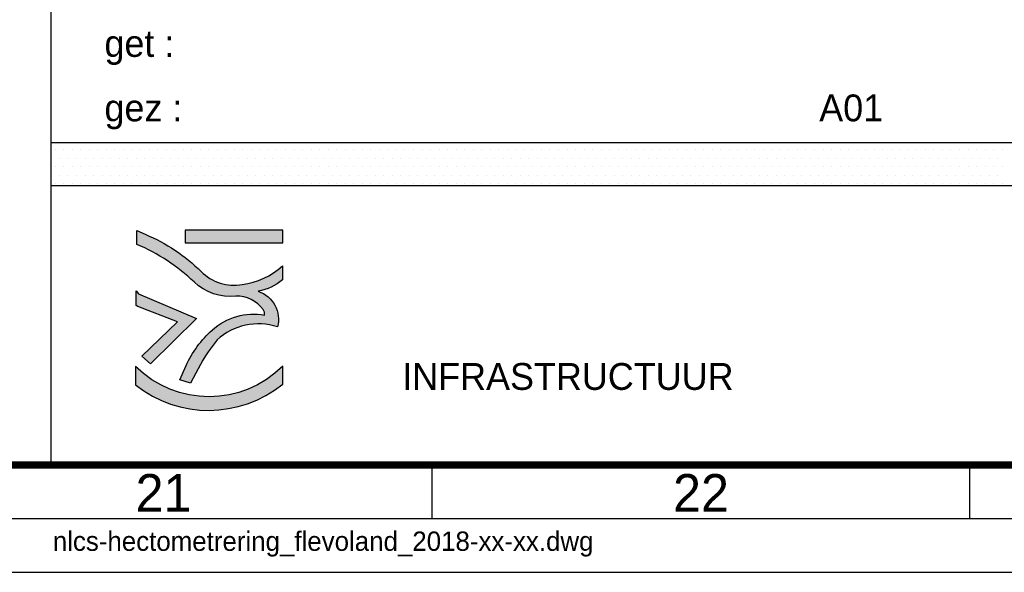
# Paper-space layout 'Blad01' of a CAD drawing. Header units: metres. Extents: x 0 to 1189, y 0 to 841.
# Tile 5 of 11: x 1006 to 1098, y 0 to 51. Entities that reach past the tile are written whole.
import ezdxf
from ezdxf.enums import TextEntityAlignment as Align

# ---------------------------------------------------------------- set-up
doc = ezdxf.new("R2010")
doc.units = ezdxf.units.M
for name, color, linetype, lineweight in [('X-XX-AL-T18', 7, 'Continuous', 18), ('X-XX-AL-T25', 7, 'Continuous', 25), ('X-XX-AL-T35', 7, 'Continuous', 35), ('X-XX-AL-T50', 7, 'Continuous', 50), ('X-XX-AL-TEKENBLAD_KADER-G', 7, 'Continuous', 25), ('X-XX-AL-TEKENBLAD_KADER_AFSNIJMARKERING-G', 7, 'Continuous', 25), ('X-XX-AL-TEKENBLAD_KADER_ROOSTERVERDELING-G', 7, 'Continuous', 25), ('X-XX-AL-TEKENBLAD_TITELBLOK-G', 7, 'Continuous', 25)]:
    doc.layers.add(name, color=color, linetype=linetype, lineweight=lineweight)
doc.styles.add('ISO-NLCS', font='ISO-NLCS.SHX', dxfattribs={"height": 1.8})
doc.styles.add('rtw_iso', font='iso-rtw.shx')

# ---------------------------------------------------------------- blocks, each defined once
blk = doc.blocks.new('A0')
at = {"layer": 'X-XX-AL-TEKENBLAD_KADER-G', "const_width": 0.7, "flags": 128}
blk.add_lwpolyline([(0, 0), (1159, 0), (1159, 821), (0, 821)], close=True, dxfattribs=at)
at = {"layer": 'X-XX-AL-TEKENBLAD_KADER_AFSNIJMARKERING-G'}
blk.add_line((-20, -10), (1169, -10), dxfattribs=at)
at = {"layer": 'X-XX-AL-TEKENBLAD_KADER-G', "style": 'rtw_iso', "flags": 9}
blk.add_attdef('VERSION', (0, 0), '', height=0.2, dxfattribs=at)
blk = doc.blocks.new('A0_rooster')
at = {"layer": 'X-XX-AL-TEKENBLAD_KADER_ROOSTERVERDELING-G'}
for p, q in [((1024.5, -5), (1024.5, 0)), ((1074.5, -5), (1074.5, 0)), ((-5, -5), (1164, -5))]:
    blk.add_line(p, q, dxfattribs=at)
at = {"layer": 'X-XX-AL-TEKENBLAD_KADER_ROOSTERVERDELING-G', "lineweight": 35, "style": 'ISO-NLCS'}
for s, p in [('21', (999.5, -5.4)), ('22', (1049.5, -5.4))]:
    blk.add_text(s, height=3.5, dxfattribs=at).set_placement(p, align=Align.BOTTOM_CENTER)
blk = doc.blocks.new('*X4')
at = {"color": 0}
for p, q in [((207286.707, 551684.486), (207286.707, 551684.486)), ((207286.787, 551684.645), (207286.787, 551684.645)), ((207286.866, 551684.486), (207286.866, 551684.486)), ((207286.945, 551684.645), (207286.945, 551684.645)), ((207287.025, 551684.486), (207287.025, 551684.486)), ((207287.104, 551684.645), (207287.104, 551684.645)), ((207287.184, 551684.486), (207287.184, 551684.486)), ((207287.263, 551684.645), (207287.263, 551684.645)), ((207287.342, 551684.486), (207287.342, 551684.486)), ((207287.422, 551684.645), (207287.422, 551684.645)), ((207287.501, 551684.486), (207287.501, 551684.486)), ((207287.58, 551684.645), (207287.58, 551684.645)), ((207287.66, 551684.486), (207287.66, 551684.486)), ((207287.739, 551684.645), (207287.739, 551684.645)), ((207287.819, 551684.486), (207287.819, 551684.486)), ((207287.898, 551684.645), (207287.898, 551684.645)), ((207287.977, 551684.486), (207287.977, 551684.486)), ((207288.057, 551684.645), (207288.057, 551684.645)), ((207288.136, 551684.486), (207288.136, 551684.486)), ((207288.215, 551684.645), (207288.215, 551684.645)), ((207288.295, 551684.486), (207288.295, 551684.486)), ((207288.374, 551684.645), (207288.374, 551684.645)), ((207288.454, 551684.486), (207288.454, 551684.486)), ((207288.533, 551684.645), (207288.533, 551684.645)), ((207288.612, 551684.486), (207288.612, 551684.486)), ((207288.692, 551684.645), (207288.692, 551684.645)), ((207288.771, 551684.486), (207288.771, 551684.486)), ((207288.85, 551684.645), (207288.85, 551684.645)), ((207288.93, 551684.486), (207288.93, 551684.486)), ((207289.009, 551684.645), (207289.009, 551684.645)), ((207289.089, 551684.486), (207289.089, 551684.486)), ((207289.168, 551684.645), (207289.168, 551684.645)), ((207289.247, 551684.486), (207289.247, 551684.486)), ((207289.327, 551684.645), (207289.327, 551684.645)), ((207289.406, 551684.486), (207289.406, 551684.486)), ((207289.485, 551684.645), (207289.485, 551684.645)), ((207289.565, 551684.486), (207289.565, 551684.486)), ((207289.644, 551684.645), (207289.644, 551684.645)), ((207289.724, 551684.486), (207289.724, 551684.486)), ((207289.803, 551684.645), (207289.803, 551684.645)), ((207289.882, 551684.486), (207289.882, 551684.486)), ((207289.962, 551684.645), (207289.962, 551684.645)), ((207290.041, 551684.486), (207290.041, 551684.486)), ((207290.12, 551684.645), (207290.12, 551684.645)), ((207290.2, 551684.486), (207290.2, 551684.486)), ((207290.279, 551684.645), (207290.279, 551684.645)), ((207290.359, 551684.486), (207290.359, 551684.486)), ((207290.438, 551684.645), (207290.438, 551684.645)), ((207290.517, 551684.486), (207290.517, 551684.486)), ((207290.597, 551684.645), (207290.597, 551684.645)), ((207290.676, 551684.486), (207290.676, 551684.486)), ((207290.755, 551684.645), (207290.755, 551684.645)), ((207290.835, 551684.486), (207290.835, 551684.486)), ((207290.914, 551684.645), (207290.914, 551684.645)), ((207290.994, 551684.486), (207290.994, 551684.486)), ((207291.073, 551684.645), (207291.073, 551684.645)), ((207291.152, 551684.486), (207291.152, 551684.486)), ((207291.232, 551684.645), (207291.232, 551684.645)), ((207291.311, 551684.486), (207291.311, 551684.486)), ((207291.39, 551684.645), (207291.39, 551684.645)), ((207291.47, 551684.486), (207291.47, 551684.486)), ((207291.549, 551684.645), (207291.549, 551684.645)), ((207291.629, 551684.486), (207291.629, 551684.486)), ((207291.708, 551684.645), (207291.708, 551684.645)), ((207291.787, 551684.486), (207291.787, 551684.486)), ((207291.867, 551684.645), (207291.867, 551684.645)), ((207291.946, 551684.486), (207291.946, 551684.486)), ((207292.025, 551684.645), (207292.025, 551684.645)), ((207292.105, 551684.486), (207292.105, 551684.486)), ((207292.184, 551684.645), (207292.184, 551684.645)), ((207292.264, 551684.486), (207292.264, 551684.486)), ((207292.343, 551684.645), (207292.343, 551684.645)), ((207292.422, 551684.486), (207292.422, 551684.486)), ((207292.502, 551684.645), (207292.502, 551684.645)), ((207292.581, 551684.486), (207292.581, 551684.486)), ((207292.66, 551684.645), (207292.66, 551684.645)), ((207292.74, 551684.486), (207292.74, 551684.486)), ((207292.819, 551684.645), (207292.819, 551684.645)), ((207292.899, 551684.486), (207292.899, 551684.486)), ((207292.978, 551684.645), (207292.978, 551684.645)), ((207293.057, 551684.486), (207293.057, 551684.486)), ((207293.137, 551684.645), (207293.137, 551684.645)), ((207293.216, 551684.486), (207293.216, 551684.486)), ((207293.295, 551684.645), (207293.295, 551684.645)), ((207293.375, 551684.486), (207293.375, 551684.486)), ((207293.454, 551684.645), (207293.454, 551684.645)), ((207293.534, 551684.486), (207293.534, 551684.486)), ((207293.613, 551684.645), (207293.613, 551684.645)), ((207293.692, 551684.486), (207293.692, 551684.486)), ((207293.772, 551684.645), (207293.772, 551684.645)), ((207293.851, 551684.486), (207293.851, 551684.486)), ((207293.93, 551684.645), (207293.93, 551684.645)), ((207294.01, 551684.486), (207294.01, 551684.486)), ((207294.089, 551684.645), (207294.089, 551684.645)), ((207294.169, 551684.486), (207294.169, 551684.486)), ((207294.248, 551684.645), (207294.248, 551684.645)), ((207294.327, 551684.486), (207294.327, 551684.486)), ((207294.407, 551684.645), (207294.407, 551684.645)), ((207294.486, 551684.486), (207294.486, 551684.486)), ((207294.565, 551684.645), (207294.565, 551684.645)), ((207294.645, 551684.486), (207294.645, 551684.486)), ((207294.724, 551684.645), (207294.724, 551684.645)), ((207294.804, 551684.486), (207294.804, 551684.486)), ((207294.883, 551684.645), (207294.883, 551684.645)), ((207294.962, 551684.486), (207294.962, 551684.486)), ((207295.042, 551684.645), (207295.042, 551684.645)), ((207295.121, 551684.486), (207295.121, 551684.486)), ((207295.2, 551684.645), (207295.2, 551684.645)), ((207295.28, 551684.486), (207295.28, 551684.486)), ((207295.359, 551684.645), (207295.359, 551684.645)), ((207295.439, 551684.486), (207295.439, 551684.486)), ((207295.518, 551684.645), (207295.518, 551684.645)), ((207295.597, 551684.486), (207295.597, 551684.486)), ((207295.677, 551684.645), (207295.677, 551684.645)), ((207295.756, 551684.486), (207295.756, 551684.486)), ((207295.835, 551684.645), (207295.835, 551684.645)), ((207295.915, 551684.486), (207295.915, 551684.486)), ((207295.994, 551684.645), (207295.994, 551684.645)), ((207296.074, 551684.486), (207296.074, 551684.486)), ((207296.153, 551684.645), (207296.153, 551684.645)), ((207296.232, 551684.486), (207296.232, 551684.486)), ((207296.312, 551684.645), (207296.312, 551684.645)), ((207296.391, 551684.486), (207296.391, 551684.486)), ((207296.47, 551684.645), (207296.47, 551684.645)), ((207296.55, 551684.486), (207296.55, 551684.486)), ((207296.629, 551684.645), (207296.629, 551684.645)), ((207296.709, 551684.486), (207296.709, 551684.486)), ((207296.788, 551684.645), (207296.788, 551684.645)), ((207296.867, 551684.486), (207296.867, 551684.486)), ((207296.947, 551684.645), (207296.947, 551684.645)), ((207297.026, 551684.486), (207297.026, 551684.486)), ((207297.105, 551684.645), (207297.105, 551684.645)), ((207297.185, 551684.486), (207297.185, 551684.486)), ((207297.264, 551684.645), (207297.264, 551684.645)), ((207297.344, 551684.486), (207297.344, 551684.486)), ((207297.423, 551684.645), (207297.423, 551684.645)), ((207297.502, 551684.486), (207297.502, 551684.486)), ((207297.582, 551684.645), (207297.582, 551684.645)), ((207297.661, 551684.486), (207297.661, 551684.486)), ((207297.74, 551684.645), (207297.74, 551684.645)), ((207297.82, 551684.486), (207297.82, 551684.486)), ((207297.899, 551684.645), (207297.899, 551684.645)), ((207297.979, 551684.486), (207297.979, 551684.486)), ((207298.058, 551684.645), (207298.058, 551684.645)), ((207298.137, 551684.486), (207298.137, 551684.486)), ((207298.217, 551684.645), (207298.217, 551684.645)), ((207298.296, 551684.486), (207298.296, 551684.486)), ((207298.375, 551684.645), (207298.375, 551684.645)), ((207298.455, 551684.486), (207298.455, 551684.486)), ((207298.534, 551684.645), (207298.534, 551684.645)), ((207298.614, 551684.486), (207298.614, 551684.486)), ((207298.693, 551684.645), (207298.693, 551684.645)), ((207298.772, 551684.486), (207298.772, 551684.486)), ((207298.852, 551684.645), (207298.852, 551684.645)), ((207298.931, 551684.486), (207298.931, 551684.486)), ((207299.01, 551684.645), (207299.01, 551684.645)), ((207299.09, 551684.486), (207299.09, 551684.486)), ((207299.169, 551684.645), (207299.169, 551684.645)), ((207299.249, 551684.486), (207299.249, 551684.486)), ((207299.328, 551684.645), (207299.328, 551684.645)), ((207299.407, 551684.486), (207299.407, 551684.486)), ((207299.487, 551684.645), (207299.487, 551684.645)), ((207299.566, 551684.486), (207299.566, 551684.486)), ((207299.645, 551684.645), (207299.645, 551684.645)), ((207299.725, 551684.486), (207299.725, 551684.486)), ((207299.804, 551684.645), (207299.804, 551684.645)), ((207299.884, 551684.486), (207299.884, 551684.486)), ((207299.963, 551684.645), (207299.963, 551684.645)), ((207300.042, 551684.486), (207300.042, 551684.486)), ((207300.122, 551684.645), (207300.122, 551684.645)), ((207300.201, 551684.486), (207300.201, 551684.486)), ((207300.28, 551684.645), (207300.28, 551684.645)), ((207300.36, 551684.486), (207300.36, 551684.486)), ((207300.439, 551684.645), (207300.439, 551684.645)), ((207300.519, 551684.486), (207300.519, 551684.486)), ((207300.598, 551684.645), (207300.598, 551684.645)), ((207300.677, 551684.486), (207300.677, 551684.486)), ((207300.757, 551684.645), (207300.757, 551684.645)), ((207300.836, 551684.486), (207300.836, 551684.486)), ((207300.915, 551684.645), (207300.915, 551684.645)), ((207300.995, 551684.486), (207300.995, 551684.486)), ((207301.074, 551684.645), (207301.074, 551684.645)), ((207301.154, 551684.486), (207301.154, 551684.486)), ((207301.233, 551684.645), (207301.233, 551684.645)), ((207301.312, 551684.486), (207301.312, 551684.486)), ((207301.392, 551684.645), (207301.392, 551684.645)), ((207301.471, 551684.486), (207301.471, 551684.486)), ((207301.55, 551684.645), (207301.55, 551684.645)), ((207301.63, 551684.486), (207301.63, 551684.486)), ((207301.709, 551684.645), (207301.709, 551684.645)), ((207301.789, 551684.486), (207301.789, 551684.486)), ((207301.868, 551684.645), (207301.868, 551684.645)), ((207301.947, 551684.486), (207301.947, 551684.486)), ((207302.027, 551684.645), (207302.027, 551684.645)), ((207302.106, 551684.486), (207302.106, 551684.486)), ((207302.185, 551684.645), (207302.185, 551684.645)), ((207302.265, 551684.486), (207302.265, 551684.486)), ((207302.344, 551684.645), (207302.344, 551684.645)), ((207302.424, 551684.486), (207302.424, 551684.486)), ((207302.503, 551684.645), (207302.503, 551684.645)), ((207302.582, 551684.486), (207302.582, 551684.486)), ((207302.662, 551684.645), (207302.662, 551684.645)), ((207302.741, 551684.486), (207302.741, 551684.486)), ((207302.82, 551684.645), (207302.82, 551684.645)), ((207302.9, 551684.486), (207302.9, 551684.486)), ((207302.979, 551684.645), (207302.979, 551684.645)), ((207303.059, 551684.486), (207303.059, 551684.486)), ((207303.138, 551684.645), (207303.138, 551684.645)), ((207303.217, 551684.486), (207303.217, 551684.486)), ((207303.297, 551684.645), (207303.297, 551684.645)), ((207303.376, 551684.486), (207303.376, 551684.486)), ((207303.455, 551684.645), (207303.455, 551684.645)), ((207303.535, 551684.486), (207303.535, 551684.486)), ((207303.614, 551684.645), (207303.614, 551684.645)), ((207303.694, 551684.486), (207303.694, 551684.486)), ((207303.773, 551684.645), (207303.773, 551684.645)), ((207303.852, 551684.486), (207303.852, 551684.486)), ((207303.932, 551684.645), (207303.932, 551684.645)), ((207304.011, 551684.486), (207304.011, 551684.486)), ((207304.09, 551684.645), (207304.09, 551684.645)), ((207304.17, 551684.486), (207304.17, 551684.486)), ((207304.249, 551684.645), (207304.249, 551684.645)), ((207304.329, 551684.486), (207304.329, 551684.486)), ((207304.408, 551684.645), (207304.408, 551684.645)), ((207286.787, 551684.328), (207286.787, 551684.328)), ((207286.945, 551684.328), (207286.945, 551684.328)), ((207287.104, 551684.328), (207287.104, 551684.328)), ((207287.263, 551684.328), (207287.263, 551684.328)), ((207287.422, 551684.328), (207287.422, 551684.328)), ((207287.58, 551684.328), (207287.58, 551684.328)), ((207287.739, 551684.328), (207287.739, 551684.328)), ((207287.898, 551684.328), (207287.898, 551684.328)), ((207288.057, 551684.328), (207288.057, 551684.328)), ((207288.215, 551684.328), (207288.215, 551684.328)), ((207288.374, 551684.328), (207288.374, 551684.328)), ((207288.533, 551684.328), (207288.533, 551684.328)), ((207288.692, 551684.328), (207288.692, 551684.328)), ((207288.85, 551684.328), (207288.85, 551684.328)), ((207289.009, 551684.328), (207289.009, 551684.328)), ((207289.168, 551684.328), (207289.168, 551684.328)), ((207289.327, 551684.328), (207289.327, 551684.328)), ((207289.485, 551684.328), (207289.485, 551684.328)), ((207289.644, 551684.328), (207289.644, 551684.328)), ((207289.803, 551684.328), (207289.803, 551684.328)), ((207289.962, 551684.328), (207289.962, 551684.328)), ((207290.12, 551684.328), (207290.12, 551684.328)), ((207290.279, 551684.328), (207290.279, 551684.328)), ((207290.438, 551684.328), (207290.438, 551684.328)), ((207290.597, 551684.328), (207290.597, 551684.328)), ((207290.755, 551684.328), (207290.755, 551684.328)), ((207290.914, 551684.328), (207290.914, 551684.328)), ((207291.073, 551684.328), (207291.073, 551684.328)), ((207291.232, 551684.328), (207291.232, 551684.328)), ((207291.39, 551684.328), (207291.39, 551684.328)), ((207291.549, 551684.328), (207291.549, 551684.328)), ((207291.708, 551684.328), (207291.708, 551684.328)), ((207291.867, 551684.328), (207291.867, 551684.328)), ((207292.025, 551684.328), (207292.025, 551684.328)), ((207292.184, 551684.328), (207292.184, 551684.328)), ((207292.343, 551684.328), (207292.343, 551684.328)), ((207292.502, 551684.328), (207292.502, 551684.328)), ((207292.66, 551684.328), (207292.66, 551684.328)), ((207292.819, 551684.328), (207292.819, 551684.328)), ((207292.978, 551684.328), (207292.978, 551684.328)), ((207293.137, 551684.328), (207293.137, 551684.328)), ((207293.295, 551684.328), (207293.295, 551684.328)), ((207293.454, 551684.328), (207293.454, 551684.328)), ((207293.613, 551684.328), (207293.613, 551684.328)), ((207293.772, 551684.328), (207293.772, 551684.328)), ((207293.93, 551684.328), (207293.93, 551684.328)), ((207294.089, 551684.328), (207294.089, 551684.328)), ((207294.248, 551684.328), (207294.248, 551684.328)), ((207294.407, 551684.328), (207294.407, 551684.328)), ((207294.565, 551684.328), (207294.565, 551684.328)), ((207294.724, 551684.328), (207294.724, 551684.328)), ((207294.883, 551684.328), (207294.883, 551684.328)), ((207295.042, 551684.328), (207295.042, 551684.328)), ((207295.2, 551684.328), (207295.2, 551684.328)), ((207295.359, 551684.328), (207295.359, 551684.328)), ((207295.518, 551684.328), (207295.518, 551684.328)), ((207295.677, 551684.328), (207295.677, 551684.328)), ((207295.835, 551684.328), (207295.835, 551684.328)), ((207295.994, 551684.328), (207295.994, 551684.328)), ((207296.153, 551684.328), (207296.153, 551684.328)), ((207296.312, 551684.328), (207296.312, 551684.328)), ((207296.47, 551684.328), (207296.47, 551684.328)), ((207296.629, 551684.328), (207296.629, 551684.328)), ((207296.788, 551684.328), (207296.788, 551684.328)), ((207296.947, 551684.328), (207296.947, 551684.328)), ((207297.105, 551684.328), (207297.105, 551684.328)), ((207297.264, 551684.328), (207297.264, 551684.328)), ((207297.423, 551684.328), (207297.423, 551684.328)), ((207297.582, 551684.328), (207297.582, 551684.328)), ((207297.74, 551684.328), (207297.74, 551684.328)), ((207297.899, 551684.328), (207297.899, 551684.328)), ((207298.058, 551684.328), (207298.058, 551684.328)), ((207298.217, 551684.328), (207298.217, 551684.328)), ((207298.375, 551684.328), (207298.375, 551684.328)), ((207298.534, 551684.328), (207298.534, 551684.328)), ((207298.693, 551684.328), (207298.693, 551684.328)), ((207298.852, 551684.328), (207298.852, 551684.328)), ((207299.01, 551684.328), (207299.01, 551684.328)), ((207299.169, 551684.328), (207299.169, 551684.328)), ((207299.328, 551684.328), (207299.328, 551684.328)), ((207299.487, 551684.328), (207299.487, 551684.328)), ((207299.645, 551684.328), (207299.645, 551684.328)), ((207299.804, 551684.328), (207299.804, 551684.328)), ((207299.963, 551684.328), (207299.963, 551684.328)), ((207300.122, 551684.328), (207300.122, 551684.328)), ((207300.28, 551684.328), (207300.28, 551684.328)), ((207300.439, 551684.328), (207300.439, 551684.328)), ((207300.598, 551684.328), (207300.598, 551684.328)), ((207300.757, 551684.328), (207300.757, 551684.328)), ((207300.915, 551684.328), (207300.915, 551684.328)), ((207301.074, 551684.328), (207301.074, 551684.328)), ((207301.233, 551684.328), (207301.233, 551684.328)), ((207301.392, 551684.328), (207301.392, 551684.328)), ((207301.55, 551684.328), (207301.55, 551684.328)), ((207301.709, 551684.328), (207301.709, 551684.328)), ((207301.868, 551684.328), (207301.868, 551684.328)), ((207302.027, 551684.328), (207302.027, 551684.328)), ((207302.185, 551684.328), (207302.185, 551684.328)), ((207302.344, 551684.328), (207302.344, 551684.328)), ((207302.503, 551684.328), (207302.503, 551684.328)), ((207302.662, 551684.328), (207302.662, 551684.328)), ((207302.82, 551684.328), (207302.82, 551684.328)), ((207302.979, 551684.328), (207302.979, 551684.328)), ((207303.138, 551684.328), (207303.138, 551684.328)), ((207303.297, 551684.328), (207303.297, 551684.328)), ((207303.455, 551684.328), (207303.455, 551684.328)), ((207303.614, 551684.328), (207303.614, 551684.328)), ((207303.773, 551684.328), (207303.773, 551684.328)), ((207303.932, 551684.328), (207303.932, 551684.328)), ((207304.09, 551684.328), (207304.09, 551684.328)), ((207304.249, 551684.328), (207304.249, 551684.328)), ((207304.408, 551684.328), (207304.408, 551684.328)), ((207286.707, 551684.169), (207286.707, 551684.169)), ((207286.866, 551684.169), (207286.866, 551684.169)), ((207287.025, 551684.169), (207287.025, 551684.169)), ((207287.184, 551684.169), (207287.184, 551684.169)), ((207287.342, 551684.169), (207287.342, 551684.169)), ((207287.501, 551684.169), (207287.501, 551684.169)), ((207287.66, 551684.169), (207287.66, 551684.169)), ((207287.819, 551684.169), (207287.819, 551684.169)), ((207287.977, 551684.169), (207287.977, 551684.169)), ((207288.136, 551684.169), (207288.136, 551684.169)), ((207288.295, 551684.169), (207288.295, 551684.169)), ((207288.454, 551684.169), (207288.454, 551684.169)), ((207288.612, 551684.169), (207288.612, 551684.169)), ((207288.771, 551684.169), (207288.771, 551684.169)), ((207288.93, 551684.169), (207288.93, 551684.169)), ((207289.089, 551684.169), (207289.089, 551684.169)), ((207289.247, 551684.169), (207289.247, 551684.169)), ((207289.406, 551684.169), (207289.406, 551684.169)), ((207289.565, 551684.169), (207289.565, 551684.169)), ((207289.724, 551684.169), (207289.724, 551684.169)), ((207289.882, 551684.169), (207289.882, 551684.169)), ((207290.041, 551684.169), (207290.041, 551684.169)), ((207290.2, 551684.169), (207290.2, 551684.169)), ((207290.359, 551684.169), (207290.359, 551684.169)), ((207290.517, 551684.169), (207290.517, 551684.169)), ((207290.676, 551684.169), (207290.676, 551684.169)), ((207290.835, 551684.169), (207290.835, 551684.169)), ((207290.994, 551684.169), (207290.994, 551684.169)), ((207291.152, 551684.169), (207291.152, 551684.169)), ((207291.311, 551684.169), (207291.311, 551684.169)), ((207291.47, 551684.169), (207291.47, 551684.169)), ((207291.629, 551684.169), (207291.629, 551684.169)), ((207291.787, 551684.169), (207291.787, 551684.169)), ((207291.946, 551684.169), (207291.946, 551684.169)), ((207292.105, 551684.169), (207292.105, 551684.169)), ((207292.264, 551684.169), (207292.264, 551684.169)), ((207292.422, 551684.169), (207292.422, 551684.169)), ((207292.581, 551684.169), (207292.581, 551684.169)), ((207292.74, 551684.169), (207292.74, 551684.169)), ((207292.899, 551684.169), (207292.899, 551684.169)), ((207293.057, 551684.169), (207293.057, 551684.169)), ((207293.216, 551684.169), (207293.216, 551684.169)), ((207293.375, 551684.169), (207293.375, 551684.169)), ((207293.534, 551684.169), (207293.534, 551684.169)), ((207293.692, 551684.169), (207293.692, 551684.169)), ((207293.851, 551684.169), (207293.851, 551684.169)), ((207294.01, 551684.169), (207294.01, 551684.169)), ((207294.169, 551684.169), (207294.169, 551684.169)), ((207294.327, 551684.169), (207294.327, 551684.169)), ((207294.486, 551684.169), (207294.486, 551684.169)), ((207294.645, 551684.169), (207294.645, 551684.169)), ((207294.804, 551684.169), (207294.804, 551684.169)), ((207294.962, 551684.169), (207294.962, 551684.169)), ((207295.121, 551684.169), (207295.121, 551684.169)), ((207295.28, 551684.169), (207295.28, 551684.169)), ((207295.439, 551684.169), (207295.439, 551684.169)), ((207295.597, 551684.169), (207295.597, 551684.169)), ((207295.756, 551684.169), (207295.756, 551684.169)), ((207295.915, 551684.169), (207295.915, 551684.169)), ((207296.074, 551684.169), (207296.074, 551684.169)), ((207296.232, 551684.169), (207296.232, 551684.169)), ((207296.391, 551684.169), (207296.391, 551684.169)), ((207296.55, 551684.169), (207296.55, 551684.169)), ((207296.709, 551684.169), (207296.709, 551684.169)), ((207296.867, 551684.169), (207296.867, 551684.169)), ((207297.026, 551684.169), (207297.026, 551684.169)), ((207297.185, 551684.169), (207297.185, 551684.169)), ((207297.344, 551684.169), (207297.344, 551684.169)), ((207297.502, 551684.169), (207297.502, 551684.169)), ((207297.661, 551684.169), (207297.661, 551684.169)), ((207297.82, 551684.169), (207297.82, 551684.169)), ((207297.979, 551684.169), (207297.979, 551684.169)), ((207298.137, 551684.169), (207298.137, 551684.169)), ((207298.296, 551684.169), (207298.296, 551684.169)), ((207298.455, 551684.169), (207298.455, 551684.169)), ((207298.614, 551684.169), (207298.614, 551684.169)), ((207298.772, 551684.169), (207298.772, 551684.169)), ((207298.931, 551684.169), (207298.931, 551684.169)), ((207299.09, 551684.169), (207299.09, 551684.169)), ((207299.249, 551684.169), (207299.249, 551684.169)), ((207299.407, 551684.169), (207299.407, 551684.169)), ((207299.566, 551684.169), (207299.566, 551684.169)), ((207299.725, 551684.169), (207299.725, 551684.169)), ((207299.884, 551684.169), (207299.884, 551684.169)), ((207300.042, 551684.169), (207300.042, 551684.169)), ((207300.201, 551684.169), (207300.201, 551684.169)), ((207300.36, 551684.169), (207300.36, 551684.169)), ((207300.519, 551684.169), (207300.519, 551684.169)), ((207300.677, 551684.169), (207300.677, 551684.169)), ((207300.836, 551684.169), (207300.836, 551684.169)), ((207300.995, 551684.169), (207300.995, 551684.169)), ((207301.154, 551684.169), (207301.154, 551684.169)), ((207301.312, 551684.169), (207301.312, 551684.169)), ((207301.471, 551684.169), (207301.471, 551684.169)), ((207301.63, 551684.169), (207301.63, 551684.169)), ((207301.789, 551684.169), (207301.789, 551684.169)), ((207301.947, 551684.169), (207301.947, 551684.169)), ((207302.106, 551684.169), (207302.106, 551684.169)), ((207302.265, 551684.169), (207302.265, 551684.169)), ((207302.424, 551684.169), (207302.424, 551684.169)), ((207302.582, 551684.169), (207302.582, 551684.169)), ((207302.741, 551684.169), (207302.741, 551684.169)), ((207302.9, 551684.169), (207302.9, 551684.169)), ((207303.059, 551684.169), (207303.059, 551684.169)), ((207303.217, 551684.169), (207303.217, 551684.169)), ((207303.376, 551684.169), (207303.376, 551684.169)), ((207303.535, 551684.169), (207303.535, 551684.169)), ((207303.694, 551684.169), (207303.694, 551684.169)), ((207303.852, 551684.169), (207303.852, 551684.169)), ((207304.011, 551684.169), (207304.011, 551684.169)), ((207304.17, 551684.169), (207304.17, 551684.169)), ((207304.329, 551684.169), (207304.329, 551684.169)), ((207286.787, 551684.01), (207286.787, 551684.01)), ((207286.945, 551684.01), (207286.945, 551684.01)), ((207287.104, 551684.01), (207287.104, 551684.01)), ((207287.263, 551684.01), (207287.263, 551684.01)), ((207287.422, 551684.01), (207287.422, 551684.01)), ((207287.58, 551684.01), (207287.58, 551684.01)), ((207287.739, 551684.01), (207287.739, 551684.01)), ((207287.898, 551684.01), (207287.898, 551684.01)), ((207288.057, 551684.01), (207288.057, 551684.01)), ((207288.215, 551684.01), (207288.215, 551684.01)), ((207288.374, 551684.01), (207288.374, 551684.01)), ((207288.533, 551684.01), (207288.533, 551684.01)), ((207288.692, 551684.01), (207288.692, 551684.01)), ((207288.85, 551684.01), (207288.85, 551684.01)), ((207289.009, 551684.01), (207289.009, 551684.01)), ((207289.168, 551684.01), (207289.168, 551684.01)), ((207289.327, 551684.01), (207289.327, 551684.01)), ((207289.485, 551684.01), (207289.485, 551684.01)), ((207289.644, 551684.01), (207289.644, 551684.01)), ((207289.803, 551684.01), (207289.803, 551684.01)), ((207289.962, 551684.01), (207289.962, 551684.01)), ((207290.12, 551684.01), (207290.12, 551684.01)), ((207290.279, 551684.01), (207290.279, 551684.01)), ((207290.438, 551684.01), (207290.438, 551684.01)), ((207290.597, 551684.01), (207290.597, 551684.01)), ((207290.755, 551684.01), (207290.755, 551684.01)), ((207290.914, 551684.01), (207290.914, 551684.01)), ((207291.073, 551684.01), (207291.073, 551684.01)), ((207291.232, 551684.01), (207291.232, 551684.01)), ((207291.39, 551684.01), (207291.39, 551684.01)), ((207291.549, 551684.01), (207291.549, 551684.01)), ((207291.708, 551684.01), (207291.708, 551684.01)), ((207291.867, 551684.01), (207291.867, 551684.01)), ((207292.025, 551684.01), (207292.025, 551684.01)), ((207292.184, 551684.01), (207292.184, 551684.01)), ((207292.343, 551684.01), (207292.343, 551684.01)), ((207292.502, 551684.01), (207292.502, 551684.01)), ((207292.66, 551684.01), (207292.66, 551684.01)), ((207292.819, 551684.01), (207292.819, 551684.01)), ((207292.978, 551684.01), (207292.978, 551684.01)), ((207293.137, 551684.01), (207293.137, 551684.01)), ((207293.295, 551684.01), (207293.295, 551684.01)), ((207293.454, 551684.01), (207293.454, 551684.01)), ((207293.613, 551684.01), (207293.613, 551684.01)), ((207293.772, 551684.01), (207293.772, 551684.01)), ((207293.93, 551684.01), (207293.93, 551684.01)), ((207294.089, 551684.01), (207294.089, 551684.01)), ((207294.248, 551684.01), (207294.248, 551684.01)), ((207294.407, 551684.01), (207294.407, 551684.01)), ((207294.565, 551684.01), (207294.565, 551684.01)), ((207294.724, 551684.01), (207294.724, 551684.01)), ((207294.883, 551684.01), (207294.883, 551684.01)), ((207295.042, 551684.01), (207295.042, 551684.01)), ((207295.2, 551684.01), (207295.2, 551684.01)), ((207295.359, 551684.01), (207295.359, 551684.01)), ((207295.518, 551684.01), (207295.518, 551684.01)), ((207295.677, 551684.01), (207295.677, 551684.01)), ((207295.835, 551684.01), (207295.835, 551684.01)), ((207295.994, 551684.01), (207295.994, 551684.01)), ((207296.153, 551684.01), (207296.153, 551684.01)), ((207296.312, 551684.01), (207296.312, 551684.01)), ((207296.47, 551684.01), (207296.47, 551684.01)), ((207296.629, 551684.01), (207296.629, 551684.01)), ((207296.788, 551684.01), (207296.788, 551684.01)), ((207296.947, 551684.01), (207296.947, 551684.01)), ((207297.105, 551684.01), (207297.105, 551684.01)), ((207297.264, 551684.01), (207297.264, 551684.01)), ((207297.423, 551684.01), (207297.423, 551684.01)), ((207297.582, 551684.01), (207297.582, 551684.01)), ((207297.74, 551684.01), (207297.74, 551684.01)), ((207297.899, 551684.01), (207297.899, 551684.01)), ((207298.058, 551684.01), (207298.058, 551684.01)), ((207298.217, 551684.01), (207298.217, 551684.01)), ((207298.375, 551684.01), (207298.375, 551684.01)), ((207298.534, 551684.01), (207298.534, 551684.01)), ((207298.693, 551684.01), (207298.693, 551684.01)), ((207298.852, 551684.01), (207298.852, 551684.01)), ((207299.01, 551684.01), (207299.01, 551684.01)), ((207299.169, 551684.01), (207299.169, 551684.01)), ((207299.328, 551684.01), (207299.328, 551684.01)), ((207299.487, 551684.01), (207299.487, 551684.01)), ((207299.645, 551684.01), (207299.645, 551684.01)), ((207299.804, 551684.01), (207299.804, 551684.01)), ((207299.963, 551684.01), (207299.963, 551684.01)), ((207300.122, 551684.01), (207300.122, 551684.01)), ((207300.28, 551684.01), (207300.28, 551684.01)), ((207300.439, 551684.01), (207300.439, 551684.01)), ((207300.598, 551684.01), (207300.598, 551684.01)), ((207300.757, 551684.01), (207300.757, 551684.01)), ((207300.915, 551684.01), (207300.915, 551684.01)), ((207301.074, 551684.01), (207301.074, 551684.01)), ((207301.233, 551684.01), (207301.233, 551684.01)), ((207301.392, 551684.01), (207301.392, 551684.01)), ((207301.55, 551684.01), (207301.55, 551684.01)), ((207301.709, 551684.01), (207301.709, 551684.01)), ((207301.868, 551684.01), (207301.868, 551684.01)), ((207302.027, 551684.01), (207302.027, 551684.01)), ((207302.185, 551684.01), (207302.185, 551684.01)), ((207302.344, 551684.01), (207302.344, 551684.01)), ((207302.503, 551684.01), (207302.503, 551684.01)), ((207302.662, 551684.01), (207302.662, 551684.01)), ((207302.82, 551684.01), (207302.82, 551684.01)), ((207302.979, 551684.01), (207302.979, 551684.01)), ((207303.138, 551684.01), (207303.138, 551684.01)), ((207303.297, 551684.01), (207303.297, 551684.01)), ((207303.455, 551684.01), (207303.455, 551684.01)), ((207303.614, 551684.01), (207303.614, 551684.01)), ((207303.773, 551684.01), (207303.773, 551684.01)), ((207303.932, 551684.01), (207303.932, 551684.01)), ((207304.09, 551684.01), (207304.09, 551684.01)), ((207304.249, 551684.01), (207304.249, 551684.01)), ((207304.408, 551684.01), (207304.408, 551684.01))]:
    blk.add_line(p, q, dxfattribs=at)
blk = doc.blocks.new('WOS_HFD_1')
at = {"layer": 'X-XX-AL-TEKENBLAD_TITELBLOK-G'}
h = blk.add_hatch(color=154, dxfattribs=at)
h.paths.add_polyline_path([(-156.666, 17.038, 0.218548), (-152.779, 15.713, -0.251337), (-150.231, 14.472, -0.154799), (-150.096, 13.963, 0.23317), (-154.971, 12.562, 0.105003), (-157.405, 9.253), (-157.994, 7.933), (-157.008, 7.615), (-156.499, 8.553, -0.05146), (-154.525, 11.655, -0.272607), (-148.91, 12.848, 0.399425), (-150.691, 16.17, 0.122622), (-148.425, 17.248), (-148.425, 18.539, -0.153126), (-152.185, 16.818, -0.253393), (-156.005, 18.017, 0.094991), (-161.2, 21.478), (-161.979, 21.82), (-161.979, 20.54, -0.08935)])
h.paths.add_polyline_path([(-158.211, 13.324), (-161.522, 10.121), (-160.712, 9.418), (-156.45, 13.641), (-161.839, 15.929), (-162.055, 16.204), (-162.055, 14.853), (-161.909, 14.768)])
for color, points in [(40, [(-148.419, 20.681), (-148.419, 21.877), (-157.506, 21.877), (-157.506, 20.681)]), (95, [(-148.419, 7.517), (-148.419, 9.205, -0.413723), (-162.12, 9.171), (-162.12, 7.446, 0.349923)])]:
    blk.add_hatch(color=color, dxfattribs=at).paths.add_polyline_path(points)
for p, q in [((-170, 85), (-170, 0)), ((0, 30), (-170, 30)), ((0, 26), (-170, 26)), ((0, 0), (-170, 0))]:
    blk.add_line(p, q, dxfattribs=at)
at = {"layer": 'X-XX-AL-TEKENBLAD_TITELBLOK-G', "color": 95}
for p, q in [((-162.085, 9.136), (-162.085, 9.136)), ((-148.525, 9.101), (-148.525, 9.101)), ((-162.12, 7.446), (-162.12, 7.446))]:
    blk.add_line(p, q, dxfattribs=at)
at = {"layer": 'X-XX-AL-TEKENBLAD_TITELBLOK-G', "color": 154, "flags": 128}
blk.add_lwpolyline([(-152.185, 16.818, 0.153126), (-148.425, 18.539), (-148.425, 18.539), (-148.425, 17.248), (-148.425, 17.248, -0.122622), (-150.691, 16.17), (-150.691, 16.17, -0.399425), (-148.91, 12.848), (-148.91, 12.848, 0.272607), (-154.525, 11.655), (-154.525, 11.655, 0.05146), (-156.499, 8.553), (-156.499, 8.553), (-157.008, 7.615), (-157.994, 7.933), (-157.405, 9.253), (-157.405, 9.253, -0.105003), (-154.971, 12.562), (-154.971, 12.562, -0.23317), (-150.096, 13.963), (-150.096, 13.963, 0.154799), (-150.231, 14.472), (-150.231, 14.472, 0.251337), (-152.779, 15.713), (-152.779, 15.713, -0.218548), (-156.666, 17.038), (-156.666, 17.038, 0.08935), (-161.979, 20.54), (-161.979, 20.54), (-161.979, 21.82), (-161.2, 21.478), (-161.2, 21.478, -0.094991), (-156.005, 18.017), (-156.005, 18.017, 0.253393), (-152.185, 16.818)], format="xyb", dxfattribs=at)
at = {"layer": 'X-XX-AL-TEKENBLAD_TITELBLOK-G', "color": 40}
blk.add_lwpolyline([(-157.506, 20.681), (-148.419, 20.681), (-148.419, 21.877), (-157.506, 21.877)], close=True, dxfattribs=at)
at = {"layer": 'X-XX-AL-TEKENBLAD_TITELBLOK-G', "color": 154, "flags": 128}
blk.add_lwpolyline([(-162.055, 16.204), (-161.839, 15.929), (-161.839, 15.929), (-156.45, 13.641), (-160.712, 9.418), (-160.712, 9.418), (-161.522, 10.121), (-158.211, 13.324), (-161.909, 14.768), (-162.055, 14.853)], close=True, dxfattribs=at)
at = {"layer": 'X-XX-AL-TEKENBLAD_TITELBLOK-G', "color": 95, "flags": 128}
blk.add_lwpolyline([(-162.12, 9.171), (-162.12, 7.446), (-162.12, 7.446, 0.349923), (-148.419, 7.517), (-148.419, 7.517), (-148.419, 9.205), (-148.419, 9.205, -0.413723), (-162.12, 9.171)], format="xyb", dxfattribs=at)
at = {"layer": 'X-XX-AL-TEKENBLAD_TITELBLOK-G', "xscale": 5, "yscale": 5, "zscale": 5, "rotation": 8.04044223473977e-12}
blk.add_blockref('*X4', (-1036603.518, -2758393.857), dxfattribs=at)
at = {"layer": 'X-XX-AL-T18', "style": 'rtw_iso', "flags": 8}
blk.add_attdef('FILEPATH', (-169.807, -8), '', height=1.8, dxfattribs=at)
at = {"layer": 'X-XX-AL-T25', "style": 'rtw_iso'}
for s, p in [('get :', (-165, 38)), ('gez :', (-165, 32)), ('INFRASTRUCTUUR', (-137.298, 6.991))]:
    blk.add_text(s, height=2.5, dxfattribs=at).set_placement(p)
at = {"layer": 'X-XX-AL-T35', "style": 'rtw_iso', "flags": 8}
for tag, p, height in [('DOCNAME', (-165, 63), 3.5), ('PROJ', (-20.732, 64.003), 2.5), ('PROJ_INIT', (-20.732, 56), 2.5), ('TODO', (-165, 49), 3.5), ('PROJ_CONTR', (-20.732, 48), 2.5), ('STATUSDATE', (-141, 38), 2.5), ('CONTROL', (-98.5, 38), 2.5), ('IMPORTDATE', (-88.5, 38), 2.5), ('RWS_SCHAAL', (-30.211, 38), 2.5), ('EDIT', (-153, 32), 2.5), ('DATETOBEDN', (-141, 32), 2.5), ('REVISION', (-98.5, 32), 2.5), ('PART_OFSET', (-30.211, 32), 2.5), ('DOCTYPE', (-18.428, 32), 2.5), ('RWS_FORMAAT', (-27.5, 18), 2.5), ('REVDOC', (-27.5, 5), 2.5)]:
    blk.add_attdef(tag, p, '', height=height, dxfattribs=at)
at = {"layer": 'X-XX-AL-T50', "style": 'rtw_iso', "flags": 8}
for tag, p in [('PROJECTPHASE', (-165, 77.5)), ('PHASE', (-43.268, 77.5))]:
    blk.add_attdef(tag, p, '', height=5, dxfattribs=at)
at = {"layer": 'X-XX-AL-TEKENBLAD_TITELBLOK-G', "style": 'rtw_iso', "flags": 8}
blk.add_attdef('plotstatus', (-139.4, 4.25), '', height=20, rotation=23.04113, dxfattribs=at)
blk.add_attdef('exportnaam', (-170, -16), '', height=5, dxfattribs=at)

psp = doc.layouts.new('Blad01')

# ---------------------------------------------------------------- block references
at = {"layer": 'X-XX-AL-TEKENBLAD_KADER-G'}
psp.add_blockref('A0', (20, 10), dxfattribs=at)
at = {"layer": 'X-XX-AL-TEKENBLAD_KADER_ROOSTERVERDELING-G'}
psp.add_blockref('A0_rooster', (20, 10), dxfattribs=at)
at = {"layer": 'X-XX-AL-TEKENBLAD_TITELBLOK-G'}
ref = psp.add_blockref('WOS_HFD_1', (1179, 10), dxfattribs=at)
ref.add_attrib('FILEPATH', 'nlcs-hectometrering_flevoland_2018-xx-xx.dwg', (1009.193, 2), dxfattribs={"layer": 'X-XX-AL-T18', "height": 1.8, "style": 'rtw_iso', "flags": 8})
ref.add_attrib('REVISION', 'A01', (1080.5, 42), dxfattribs={"layer": 'X-XX-AL-T35', "height": 2.5, "style": 'rtw_iso', "flags": 8})

doc.saveas('drawing.dxf')
